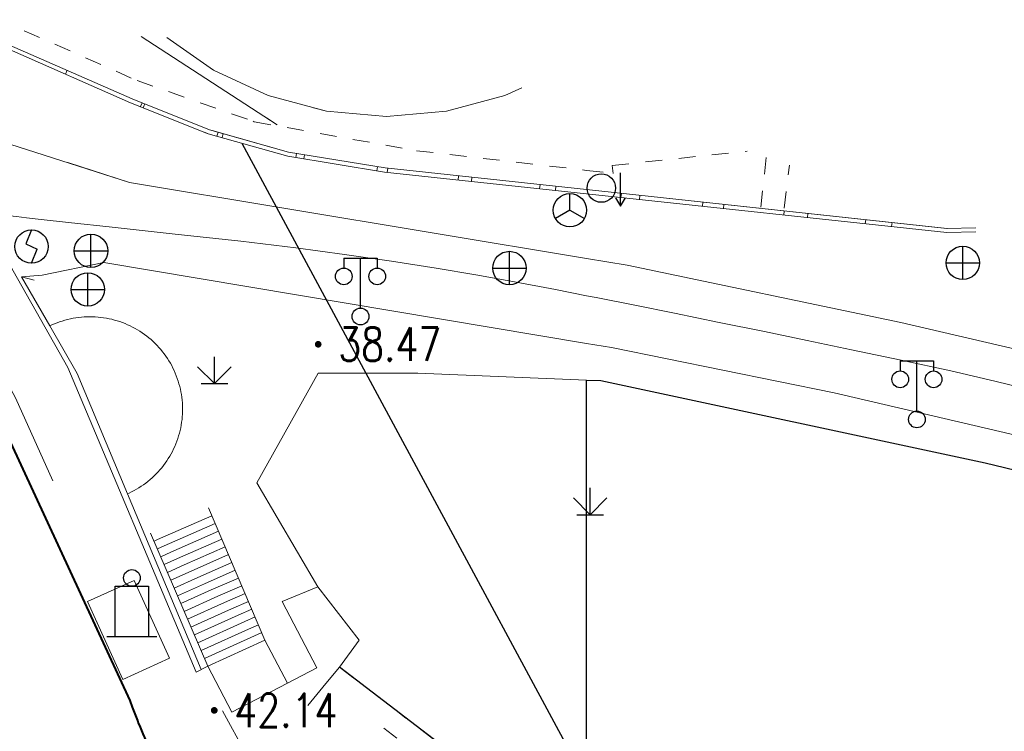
# Model space of a CAD drawing. Extents: x 39508475 to 39522402, y 3783947 to 3795549.
# Tile 198 of 256: x 39518466 to 39518525, y 3790759 to 3790802. Entities that reach past the tile are written whole.
import ezdxf
from ezdxf.enums import TextEntityAlignment as Align

# ---------------------------------------------------------------- set-up
doc = ezdxf.new("R2010")
doc.units = 0
doc.linetypes.add('X0', pattern=[4, 3, -1])
doc.linetypes.add('X6', pattern=[2, 1, -1])
doc.layers.get('0').update_dxf_attribs({"linetype": 'CONTINUOUS'})
for name, color, linetype in [('DLDW', 14, 'CONTINUOUS'), ('DLSS', 4, 'CONTINUOUS'), ('DMTZ', 3, 'CONTINUOUS'), ('GCD', 1, 'CONTINUOUS'), ('JCDL_DMX_F', 30, 'CONTINUOUS'), ('JCDL_JMDD_F', 231, 'CONTINUOUS'), ('JCDL_JMDM_F', 231, 'CONTINUOUS'), ('JCDL_JMDX_F', 231, 'CONTINUOUS'), ('JCDL_ZBM', 3, 'CONTINUOUS'), ('JMD', 6, 'CONTINUOUS'), ('ZBTZ', 3, 'CONTINUOUS'), ('断面线', 2, 'CONTINUOUS')]:
    doc.layers.add(name, color=color, linetype=linetype)
for name, color, linetype, lineweight in [('JCDL_JMDX', 1, 'CONTINUOUS', 0), ('JCDL_ZBX', 3, 'CONTINUOUS', 0), ('JCDL_ZBX_F', 7, 'CONTINUOUS', 0)]:
    doc.layers.add(name, color=color, linetype=linetype, lineweight=lineweight)
doc.styles.add('HZ', font='rs', dxfattribs={"width": 0.8, "bigfont": 'hztxt'})
doc.linetypes.add('10422', pattern='A,2,[150,AAA.SHX,S=1,R=0,X=0,Y=1],2,[177,AAA.SHX,S=1,R=0,X=0,Y=0.8],1e-09', length=4)
doc.linetypes.add('X19', pattern='A,4.5,[145,symbolx.shx,S=1,R=0,X=0,Y=1],4.5,-0.5,[146,symbolx.shx,S=1,R=0,X=0,Y=0],-0.5', length=10)
doc.linetypes.add('X35', pattern='A,2,[150,AAA.SHX,S=1,R=0,X=0,Y=1],2,[177,AAA.SHX,S=1,R=0,X=0,Y=0.8],1e-09', length=4)
doc.linetypes.add('X49', pattern='A,0,[5,symbolt.shx,S=1,R=0,X=0,Y=0],-10', length=10)

# ---------------------------------------------------------------- blocks, each defined once
blk = doc.blocks.new('3521000')
at = {"color": 0}
for p, q in [((-1, 3.5), (1, 3.5)), ((0, 0.5), (0, 3.5))]:
    blk.add_line(p, q, dxfattribs=at)
at = {"color": 0, "linetype": 'Continuous', "flags": 128}
for points in [[(-1, 3.5), (-1, 2.9)], [(1, 3.5), (1, 2.9)]]:
    blk.add_lwpolyline(points, dxfattribs=at)
at = {"color": 0}
for centre in [(-1, 2.4), (1, 2.4), (0, 0)]:
    blk.add_circle(centre, 0.5, dxfattribs=at)
blk = doc.blocks.new('3613000')
at = {"color": 0}
for p, q in [((-1, 3), (1, 3)), ((-1, 0), (-1, 3)), ((1, 3), (1, 0)), ((-1.5, 0), (1.5, 0))]:
    blk.add_line(p, q, dxfattribs=at)
blk.add_circle((0, 3.5), 0.5, dxfattribs=at)
blk = doc.blocks.new('5441000')
at = {"color": 0}
for p, q in [((0, -1), (0, 1)), ((-1, 0), (1, 0))]:
    blk.add_line(p, q, dxfattribs=at)
blk.add_circle((0, 0), 1, dxfattribs=at)
blk = doc.blocks.new('5190000')
at = {"color": 0}
for p, q in [((-0.001, 1), (-0.338, 0.157)), ((-0.001, -1), (0.336, -0.156))]:
    blk.add_line(p, q, dxfattribs=at)
at = {"color": 0, "linetype": 'Continuous'}
blk.add_lwpolyline([(-0.338, 0.157), (0.336, -0.156)], dxfattribs=at)
at = {"color": 0}
blk.add_circle((0, 0), 1, dxfattribs=at)
blk = doc.blocks.new('5250000')
at = {"color": 0}
for q in [(0, 1), (-0.866, -0.5), (0.866, -0.5)]:
    blk.add_line((0, 0), q, dxfattribs=at)
blk.add_circle((0, 0), 1, dxfattribs=at)
blk = doc.blocks.new('5100201')
at = {"color": 0}
for p, q in [((0.65, 0), (0.65, 2)), ((0.359, 0.5), (0.65, 0)), ((0.65, 0), (0.941, 0.5))]:
    blk.add_line(p, q, dxfattribs=at)
blk.add_circle((-0.501, 1.081), 0.851)
blk = doc.blocks.new('gc124')
for p, q in [((0, 0), (0, 1.6)), ((-1, 1), (0, 0)), ((0, 0), (1, 1)), ((-0.8, 0), (0.8, 0))]:
    blk.add_line(p, q)
blk = doc.blocks.new('gc200')
at = {"const_width": 0.2}
blk.add_lwpolyline([(-0.1, 0, 1), (0.1, 0, 1)], format="xyb", close=True, dxfattribs=at)

msp = doc.modelspace()

# ---------------------------------------------------------------- linework, layer by layer
at = {"layer": 'DLSS', "linetype": 'X6', "lineweight": 0}
for points in [[(39518466.35108, 3790800.89941), (39518473.09566, 3790797.91559), (39518480.11164, 3790795.45061), (39518489.82608, 3790793.71742), (39518500, 3790792.542)], [(39518480.04089, 3790795.47547), (39518480.11164, 3790795.45061), (39518489.82608, 3790793.71742), (39518500, 3790792.542)], [(39518500, 3790792.542), (39518501.584, 3790792.359), (39518501.536, 3790792.832), (39518509.60897, 3790793.69192)], [(39518510.74755, 3790793.31255), (39518510.42024, 3790790.26834)], [(39518511.829, 3790790.285), (39518512.13719, 3790792.84953)], [(39518485.219, 3790762.807), (39518500, 3790751.49214)], [(39518499.85069, 3790750), (39518499.779, 3790750.064), (39518487.57, 3790759.38601)]]:
    msp.add_lwpolyline(points, dxfattribs=at)
at = {"layer": 'DLSS', "linetype": 'Continuous', "lineweight": 20}
for points in [[(39518460.62299, 3790795.918), (39518464.985, 3790794.267), (39518472.652, 3790791.822), (39518500, 3790787.26675)], [(39518468.94889, 3790793.00292), (39518472.652, 3790791.822), (39518500, 3790787.26675)], [(39518466.178, 3790786.178), (39518467.411, 3790786.265), (39518471.116, 3790787.028), (39518500, 3790782.18309)], [(39518500, 3790787.26675), (39518502.43, 3790786.862), (39518518.811, 3790783.44199), (39518533.71701, 3790779.957), (39518539.194, 3790778.422), (39518544.20101, 3790780.61801)], [(39518500, 3790782.18309), (39518501.48499, 3790781.93401), (39518514.817, 3790779.22299), (39518533.708, 3790774.80999), (39518544.456, 3790771.40101), (39518544.53899, 3790769.324)]]:
    msp.add_lwpolyline(points, dxfattribs=at)
at = {"layer": 'DLSS', "color": 114, "linetype": 'X49', "lineweight": 0, "true_color": 0x009944}
for points in [[(39518481.48901, 3790795.267), (39518480.88068, 3790795.66267)], [(39518468.06, 3790773.97099), (39518465.82422, 3790778.91936), (39518462.53513, 3790785.03189), (39518459.37512, 3790790.86881)]]:
    msp.add_lwpolyline(points, dxfattribs=at)
at = {"layer": 'DLSS', "linetype": 'Continuous', "lineweight": 0}
for points in [[(39518500, 3790785.0371), (39518498.13237, 3790785.40289), (39518495.69077, 3790785.86928), (39518493.37776, 3790786.28406), (39518490.9877, 3790786.68175), (39518488.32, 3790787.09799), (39518485.51365, 3790787.51153), (39518482.60291, 3790787.89905), (39518479.30718, 3790788.29464), (39518475.37097, 3790788.73186), (39518471.61394, 3790789.14006), (39518468.99114, 3790789.42668), (39518467.35045, 3790789.60856), (39518466.47572, 3790789.70933), (39518465.88451, 3790789.78001), (39518465.3086, 3790789.84885), (39518464.69542, 3790789.92215), (39518463.99483, 3790790.0059)], [(39518526.97006, 3790779.30886), (39518524.43114, 3790779.93624), (39518521.79019, 3790780.54167), (39518518.82685, 3790781.17912), (39518515.8594, 3790781.80298), (39518513.20307, 3790782.35742), (39518510.63511, 3790782.88854), (39518507.927, 3790783.44401), (39518505.26775, 3790783.98594), (39518502.88325, 3790784.46627), (39518500.57318, 3790784.92484), (39518500, 3790785.0371)], [(39518526.97006, 3790779.30886), (39518524.43114, 3790779.93624), (39518521.79019, 3790780.54167), (39518518.82685, 3790781.17912), (39518515.8594, 3790781.80298), (39518513.20307, 3790782.35742), (39518510.63511, 3790782.88854), (39518507.927, 3790783.44401), (39518505.26775, 3790783.98594), (39518502.88325, 3790784.46627), (39518500.57318, 3790784.92484), (39518500, 3790785.0371)]]:
    msp.add_lwpolyline(points, dxfattribs=at)
at = {"layer": 'DLSS', "color": 114, "linetype": 'X0', "lineweight": 0, "true_color": 0x009944}
msp.add_lwpolyline([(39518472.52676, 3790773.18593), (39518472.61842, 3790773.22657), (39518472.76854, 3790773.29906), (39518472.91643, 3790773.37606), (39518473.06192, 3790773.45746), (39518473.2049, 3790773.54322), (39518473.34522, 3790773.63325), (39518473.48278, 3790773.72746), (39518473.61744, 3790773.82576), (39518473.74906, 3790773.92808), (39518473.87756, 3790774.03432), (39518474.00279, 3790774.14437), (39518474.12467, 3790774.25815), (39518474.24305, 3790774.37554), (39518474.35784, 3790774.49645), (39518474.46894, 3790774.62077), (39518474.57624, 3790774.74836), (39518474.67965, 3790774.87913), (39518474.77908, 3790775.01296), (39518474.87443, 3790775.14972), (39518474.96564, 3790775.2893), (39518475.05258, 3790775.43156), (39518475.13521, 3790775.57636), (39518475.21343, 3790775.72358), (39518475.28719, 3790775.87311), (39518475.3564, 3790776.02478), (39518475.42103, 3790776.17847), (39518475.48099, 3790776.33403), (39518475.53625, 3790776.49134), (39518475.58674, 3790776.65023), (39518475.63241, 3790776.81058), (39518475.67324, 3790776.97221), (39518475.70919, 3790777.13501), (39518475.74022, 3790777.29883), (39518475.76631, 3790777.46349), (39518475.78741, 3790777.62889), (39518475.80353, 3790777.79483), (39518475.81465, 3790777.96117), (39518475.82074, 3790778.12778), (39518475.82182, 3790778.2945), (39518475.81788, 3790778.46117), (39518475.80891, 3790778.62767), (39518475.79495, 3790778.79379), (39518475.77598, 3790778.95943), (39518475.75204, 3790779.12442), (39518475.72313, 3790779.28862), (39518475.6893, 3790779.45188), (39518475.65055, 3790779.61404), (39518475.60696, 3790779.77496), (39518475.55853, 3790779.93449), (39518475.50532, 3790780.09248), (39518475.44738, 3790780.24881), (39518475.38474, 3790780.40333), (39518475.31749, 3790780.55589), (39518475.24569, 3790780.70635), (39518475.16936, 3790780.85458), (39518475.08862, 3790781.00044), (39518475.00352, 3790781.14382), (39518474.91414, 3790781.28455), (39518474.82057, 3790781.42254), (39518474.72288, 3790781.55764), (39518474.62116, 3790781.68974), (39518474.51553, 3790781.81872), (39518474.40604, 3790781.94446), (39518474.29282, 3790782.06685), (39518474.17597, 3790782.18576), (39518474.05559, 3790782.30111), (39518473.93179, 3790782.41277), (39518473.80468, 3790782.52067), (39518473.67437, 3790782.62467), (39518473.54101, 3790782.72473), (39518473.40468, 3790782.82071), (39518473.26554, 3790782.91254), (39518473.12367, 3790783.00012), (39518472.97925, 3790783.08342), (39518472.83238, 3790783.16231), (39518472.68319, 3790783.23676), (39518472.53184, 3790783.30668), (39518472.37845, 3790783.372), (39518472.22316, 3790783.43267), (39518472.06612, 3790783.48864), (39518471.90745, 3790783.53986), (39518471.74733, 3790783.58627), (39518471.58587, 3790783.62785), (39518471.42324, 3790783.66453), (39518471.25957, 3790783.69631), (39518471.09502, 3790783.72314), (39518470.92973, 3790783.74501), (39518470.76387, 3790783.76188), (39518470.59757, 3790783.77377), (39518470.43099, 3790783.78062), (39518470.26429, 3790783.78247), (39518470.09758, 3790783.77929), (39518469.93106, 3790783.77108), (39518469.76487, 3790783.75789), (39518469.59915, 3790783.73968), (39518469.43404, 3790783.71649), (39518469.26972, 3790783.68833), (39518469.10631, 3790783.65524), (39518468.94397, 3790783.61726), (39518468.78285, 3790783.57438), (39518468.6231, 3790783.52668), (39518468.46485, 3790783.4742), (39518468.30826, 3790783.41697), (39518468.15348, 3790783.35505), (39518468.00061, 3790783.2885), (39518467.87289, 3790783.22786)], dxfattribs=at)
at = {"layer": 'DLSS', "linetype": 'Continuous', "lineweight": 40}
msp.add_lwpolyline([(39518476.038, 3790753.838), (39518475.81449, 3790754.20709), (39518475.59547, 3790754.57887), (39518475.38062, 3790754.95308), (39518475.16997, 3790755.32966), (39518474.96355, 3790755.70858), (39518474.76138, 3790756.08978), (39518474.56349, 3790756.47323), (39518474.3699, 3790756.85886), (39518474.18063, 3790757.24663), (39518473.99571, 3790757.6365), (39518473.81517, 3790758.0284), (39518473.63902, 3790758.42231), (39518473.46729, 3790758.81816), (39518473.3, 3790759.21591), (39518473.172, 3790759.53001), (39518473.13717, 3790759.6155), (39518472.97881, 3790760.01689), (39518472.82496, 3790760.42002), (39518472.676, 3790760.82499), (39518465.542, 3790776.254)], dxfattribs=at)
at = {"layer": 'DMTZ', "linetype": 'X35', "lineweight": 0}
for points in [[(39518477.33001, 3790762.86999), (39518476.937, 3790762.67601), (39518472.52676, 3790773.18593), (39518469.505, 3790780.387), (39518467.87289, 3790783.22786), (39518466.178, 3790786.178)], [(39518483.3231, 3790760.52056), (39518484.39, 3790761.82499), (39518485.219, 3790762.807), (39518486.3841, 3790764.43276)], [(39518479.624, 3790757.61199), (39518478.204, 3790760.19499)]]:
    msp.add_lwpolyline(points, dxfattribs=at)
at = {"layer": 'DMTZ', "linetype": '10422', "flags": 128}
msp.add_lwpolyline([(39518522.9982, 3790722.52287), (39518521.56098, 3790723.94328), (39518518.48647, 3790727.67088), (39518515.43119, 3790732.08516), (39518511.74183, 3790738.07944), (39518508.12613, 3790743.00824), (39518504.10073, 3790747.60853), (39518501.7074, 3790750), (39518500, 3790751.49214), (39518485.219, 3790762.807)], dxfattribs=at)
at = {"layer": 'JCDL_DMX_F', "color": 3, "linetype": 'X35', "lineweight": 0}
for points in [[(39518477.33001, 3790762.86999), (39518476.937, 3790762.67601), (39518472.52676, 3790773.18593), (39518469.505, 3790780.387), (39518467.87289, 3790783.22786), (39518466.178, 3790786.178)], [(39518483.3231, 3790760.52056), (39518484.39, 3790761.82499), (39518485.219, 3790762.807), (39518486.3841, 3790764.43276)], [(39518479.624, 3790757.61199), (39518478.204, 3790760.19499)]]:
    msp.add_lwpolyline(points, dxfattribs=at)
at = {"layer": 'JCDL_JMDM_F', "linetype": 'Continuous', "lineweight": 0}
for points in [[(39518496.12448, 3790797.48745), (39518495.10879, 3790797.01383), (39518491.62052, 3790796.07915), (39518488.02295, 3790795.7644), (39518484.42537, 3790796.07915), (39518480.93711, 3790797.01383), (39518477.66414, 3790798.54004), (39518474.88595, 3790800.48535)], [(39518496.12448, 3790797.48745), (39518495.10879, 3790797.01383), (39518491.62052, 3790796.07915), (39518488.02295, 3790795.7644), (39518484.42537, 3790796.07915), (39518483.66411, 3790796.28313)]]:
    msp.add_lwpolyline(points, dxfattribs=at)
at = {"layer": 'JCDL_JMDM_F', "lineweight": 0}
msp.add_lwpolyline([(39518470.125, 3790766.74301), (39518472.922, 3790767.992), (39518475.03192, 3790763.34678), (39518472.243, 3790762.08), (39518470.125, 3790766.74301)], dxfattribs=at)
at = {"layer": 'JCDL_JMDX', "color": 6, "linetype": 'X19', "lineweight": 0}
for points in [[(39518477.33001, 3790762.86999), (39518476.62901, 3790762.522), (39518468.961, 3790780.738), (39518465.95193, 3790786.06548), (39518459.37999, 3790797.61237), (39518457.2581, 3790801.34056)], [(39518500, 3790779.99608), (39518489.901, 3790780.41), (39518483.93001, 3790780.404), (39518480.25901, 3790773.84199), (39518483.91099, 3790767.62699), (39518481.772, 3790766.733), (39518483.84974, 3790762.77835), (39518482.09799, 3790761.858)], [(39518544.48365, 3790769.18775), (39518544.37301, 3790769.22499), (39518535.312, 3790772.276), (39518523.841, 3790775.033), (39518500.856, 3790779.961), (39518500, 3790779.99608)], [(39518483.91099, 3790767.62699), (39518486.3841, 3790764.43276)]]:
    msp.add_lwpolyline(points, dxfattribs=at)
at = {"layer": 'JCDL_JMDX', "color": 6, "linetype": 'Continuous', "lineweight": 0}
for points in [[(39518459.29629, 3790797.84794), (39518459.58229, 3790797.94957), (39518465.46766, 3790800.04074), (39518472.81064, 3790796.82061), (39518477.44165, 3790794.969), (39518482.16644, 3790793.63242), (39518487.93563, 3790792.68582), (39518500, 3790791.38868)], [(39518459.58229, 3790797.94957), (39518465.46766, 3790800.04074), (39518472.81064, 3790796.82061), (39518477.44165, 3790794.969), (39518482.16644, 3790793.63242), (39518487.93563, 3790792.68582), (39518500, 3790791.38868)], [(39518459.37999, 3790797.61237), (39518459.66599, 3790797.714), (39518465.458, 3790799.772), (39518472.714, 3790796.59), (39518477.361, 3790794.73201), (39518482.112, 3790793.38801), (39518487.90201, 3790792.438), (39518500, 3790791.13724)], [(39518459.66599, 3790797.714), (39518465.458, 3790799.772), (39518472.714, 3790796.59), (39518477.361, 3790794.73201), (39518482.112, 3790793.38801), (39518487.90201, 3790792.438), (39518500, 3790791.13724)], [(39518468.80695, 3790798.30338), (39518468.90735, 3790798.53233)], [(39518468.81668, 3790798.29911), (39518468.91709, 3790798.52806)], [(39518473.30414, 3790796.35405), (39518473.39696, 3790796.58618)], [(39518473.45986, 3790796.29179), (39518473.55267, 3790796.52392)], [(39518477.87357, 3790794.58701), (39518477.94162, 3790794.82757)], [(39518478.18608, 3790794.4986), (39518478.25413, 3790794.73916)], [(39518482.60247, 3790793.30753), (39518482.64295, 3790793.55423)], [(39518483.07797, 3790793.22951), (39518483.11844, 3790793.47621)], [(39518487.43958, 3790792.51387), (39518487.48006, 3790792.76057)], [(39518488.07135, 3790792.41979), (39518488.09808, 3790792.66835)], [(39518492.30979, 3790791.96408), (39518492.33651, 3790792.21265)], [(39518493.10122, 3790791.87898), (39518493.12795, 3790792.12755)], [(39518497.18349, 3790791.44007), (39518497.21021, 3790791.68863)], [(39518498.1311, 3790791.33818), (39518498.15783, 3790791.58675)], [(39518500, 3790791.38868), (39518521.5626, 3790789.0703), (39518523.28439, 3790789.10894)], [(39518500, 3790791.38868), (39518521.57872, 3790789.06857)], [(39518500, 3790791.13724), (39518521.552, 3790788.82001), (39518523.29, 3790788.85901)], [(39518500, 3790791.13724), (39518521.552, 3790788.82001)], [(39518502.05719, 3790790.91605), (39518502.08392, 3790791.16462)], [(39518503.16097, 3790790.79738), (39518503.1877, 3790791.04594)], [(39518506.93089, 3790790.39204), (39518506.95762, 3790790.64061)], [(39518508.19085, 3790790.25657), (39518508.21757, 3790790.50514)], [(39518511.80459, 3790789.86803), (39518511.83132, 3790790.1166)], [(39518513.22072, 3790789.71577), (39518513.24745, 3790789.96434)], [(39518516.67829, 3790789.34402), (39518516.70502, 3790789.59258)], [(39518518.2506, 3790789.17497), (39518518.27732, 3790789.42353)], [(39518477.37099, 3790772.34099), (39518480.753, 3790764.41801)], [(39518474.31347, 3790770.44435), (39518477.56993, 3790771.87493)], [(39518474.71594, 3790770.0677), (39518477.76888, 3790771.40888)], [(39518473.91099, 3790770.821), (39518477.33001, 3790762.86999)], [(39518474.11211, 3790770.35329), (39518474.31347, 3790770.44435)], [(39518475.11841, 3790769.69106), (39518477.96782, 3790770.94282)], [(39518475.52088, 3790769.31441), (39518478.16676, 3790770.47676)], [(39518474.31323, 3790769.88558), (39518474.71594, 3790770.0677)], [(39518475.92335, 3790768.93776), (39518478.3657, 3790770.0107)], [(39518474.51435, 3790769.41788), (39518475.11841, 3790769.69106)], [(39518474.71547, 3790768.95017), (39518475.52088, 3790769.31441)], [(39518476.32582, 3790768.56112), (39518478.56464, 3790769.54464)], [(39518474.91659, 3790768.48247), (39518475.92335, 3790768.93776)], [(39518476.72829, 3790768.18447), (39518478.76359, 3790769.07859)], [(39518475.1177, 3790768.01476), (39518476.32582, 3790768.56112)], [(39518475.31882, 3790767.54705), (39518476.72829, 3790768.18447)], [(39518477.13076, 3790767.80782), (39518478.96253, 3790768.61253)], [(39518477.53323, 3790767.43118), (39518479.16147, 3790768.14647)], [(39518475.51994, 3790767.07935), (39518477.13076, 3790767.80782)], [(39518477.9357, 3790767.05453), (39518479.36041, 3790767.68041)], [(39518475.72106, 3790766.61164), (39518477.53323, 3790767.43118)], [(39518475.92218, 3790766.14394), (39518477.9357, 3790767.05453)], [(39518478.33818, 3790766.67789), (39518479.55935, 3790767.21435)], [(39518476.1233, 3790765.67623), (39518478.33818, 3790766.67789)], [(39518476.32442, 3790765.20852), (39518478.74065, 3790766.30124)], [(39518478.74065, 3790766.30124), (39518479.75829, 3790766.7483)], [(39518479.14312, 3790765.92459), (39518479.95724, 3790766.28224)], [(39518476.52553, 3790764.74082), (39518479.14312, 3790765.92459)], [(39518479.54559, 3790765.54794), (39518480.15618, 3790765.81618)], [(39518476.72665, 3790764.27311), (39518479.54559, 3790765.54794)], [(39518476.92777, 3790763.8054), (39518479.94806, 3790765.1713)], [(39518479.94806, 3790765.1713), (39518480.35512, 3790765.35012)], [(39518477.12889, 3790763.3377), (39518480.35053, 3790764.79465)], [(39518480.35053, 3790764.79465), (39518480.55406, 3790764.88406)], [(39518477.33001, 3790762.86999), (39518480.753, 3790764.41801)], [(39518477.33001, 3790762.86999), (39518478.7781, 3790760.11376), (39518482.09799, 3790761.858), (39518480.753, 3790764.418)]]:
    msp.add_lwpolyline(points, dxfattribs=at)
at = {"layer": 'JCDL_JMDX_F', "linetype": 'Continuous', "lineweight": 0}
msp.add_lwpolyline([(39518466.178, 3790786.178), (39518466.94963, 3790785.96686)], dxfattribs=at)
at = {"layer": 'JCDL_ZBM', "linetype": 'Continuous', "lineweight": 0}
for points in [[(39518469.505, 3790780.387), (39518467.87289, 3790783.22786), (39518468.00061, 3790783.2885), (39518468.15348, 3790783.35505), (39518468.30826, 3790783.41697), (39518468.46485, 3790783.4742), (39518468.6231, 3790783.52668), (39518468.78285, 3790783.57438), (39518468.94397, 3790783.61726), (39518469.10631, 3790783.65524), (39518469.26972, 3790783.68833), (39518469.43404, 3790783.71649), (39518469.59915, 3790783.73968), (39518469.76487, 3790783.75789), (39518469.93106, 3790783.77108), (39518470.09758, 3790783.77929), (39518470.26429, 3790783.78247), (39518470.43099, 3790783.78062), (39518470.59757, 3790783.77377), (39518470.76387, 3790783.76188), (39518470.92973, 3790783.74501), (39518471.09502, 3790783.72314), (39518471.25957, 3790783.69631), (39518471.42324, 3790783.66453), (39518471.58587, 3790783.62785), (39518471.74733, 3790783.58627), (39518471.90745, 3790783.53986), (39518472.06612, 3790783.48864), (39518472.22316, 3790783.43267), (39518472.37845, 3790783.372), (39518472.53184, 3790783.30668), (39518472.68319, 3790783.23676), (39518472.83238, 3790783.16231), (39518472.97925, 3790783.08342), (39518473.12367, 3790783.00012), (39518473.26554, 3790782.91254), (39518473.40468, 3790782.82071), (39518473.54101, 3790782.72473), (39518473.67437, 3790782.62467), (39518473.80468, 3790782.52067), (39518473.93179, 3790782.41277), (39518474.05559, 3790782.30111), (39518474.17597, 3790782.18576), (39518474.29282, 3790782.06685), (39518474.40604, 3790781.94446), (39518474.51553, 3790781.81872), (39518474.62116, 3790781.68974), (39518474.72288, 3790781.55764), (39518474.82057, 3790781.42254), (39518474.91414, 3790781.28455), (39518475.00352, 3790781.14382), (39518475.08862, 3790781.00044), (39518475.16936, 3790780.85458), (39518475.24569, 3790780.70635), (39518475.31749, 3790780.55589), (39518475.38474, 3790780.40333), (39518475.44738, 3790780.24881), (39518475.50532, 3790780.09248), (39518475.55853, 3790779.93449), (39518475.60696, 3790779.77496), (39518475.65055, 3790779.61404), (39518475.6893, 3790779.45188), (39518475.72313, 3790779.28862), (39518475.75204, 3790779.12442), (39518475.77598, 3790778.95943), (39518475.79495, 3790778.79379), (39518475.80891, 3790778.62767), (39518475.81788, 3790778.46117), (39518475.82182, 3790778.2945), (39518475.82074, 3790778.12778), (39518475.81465, 3790777.96117), (39518475.80353, 3790777.79483), (39518475.78741, 3790777.62889), (39518475.76631, 3790777.46349), (39518475.74022, 3790777.29883), (39518475.70919, 3790777.13501), (39518475.67324, 3790776.97221), (39518475.63241, 3790776.81058), (39518475.58674, 3790776.65023), (39518475.53625, 3790776.49134), (39518475.48099, 3790776.33403), (39518475.42103, 3790776.17847), (39518475.3564, 3790776.02478), (39518475.28719, 3790775.87311), (39518475.21343, 3790775.72358), (39518475.13521, 3790775.57636), (39518475.05258, 3790775.43156), (39518474.96564, 3790775.2893), (39518474.87443, 3790775.14972), (39518474.77908, 3790775.01296), (39518474.67965, 3790774.87913), (39518474.57624, 3790774.74836), (39518474.46894, 3790774.62077), (39518474.35784, 3790774.49645), (39518474.24305, 3790774.37554), (39518474.12467, 3790774.25815), (39518474.00279, 3790774.14437), (39518473.87756, 3790774.03432), (39518473.74906, 3790773.92808), (39518473.61744, 3790773.82576), (39518473.48278, 3790773.72746), (39518473.34522, 3790773.63325), (39518473.2049, 3790773.54322), (39518473.06192, 3790773.45746), (39518472.91643, 3790773.37606), (39518472.76854, 3790773.29906), (39518472.61842, 3790773.22657), (39518472.52676, 3790773.18593), (39518469.505, 3790780.387)], [(39518500, 3790779.99608), (39518500, 3790751.49214), (39518485.219, 3790762.807), (39518486.3841, 3790764.43276), (39518483.91099, 3790767.62699), (39518480.25901, 3790773.84199), (39518483.93001, 3790780.404), (39518489.901, 3790780.40999), (39518500, 3790779.99608)]]:
    msp.add_lwpolyline(points, dxfattribs=at)
at = {"layer": 'JCDL_ZBM'}
msp.add_lwpolyline([(39518536.54315, 3790750), (39518501.7074, 3790750), (39518501.50108, 3790750.19678), (39518501.05498, 3790750.61498), (39518500.60501, 3790751.02901), (39518500, 3790751.49214), (39518500, 3790779.99608), (39518500.856, 3790779.961), (39518523.841, 3790775.03301), (39518535.312, 3790772.276)], dxfattribs=at)
at = {"layer": 'JCDL_ZBX', "color": 114, "linetype": 'X49', "lineweight": 0, "true_color": 0x009944}
for points in [[(39518468.06, 3790773.97099), (39518465.82422, 3790778.91936), (39518462.53513, 3790785.03189), (39518453.58827, 3790801.55782)], [(39518481.48901, 3790795.267), (39518473.3514, 3790800.5598)]]:
    msp.add_lwpolyline(points, dxfattribs=at)
at = {"layer": 'JCDL_ZBX_F', "color": 114, "linetype": 'X0', "lineweight": 0, "true_color": 0x009944}
msp.add_lwpolyline([(39518472.52676, 3790773.18593), (39518472.61842, 3790773.22657), (39518472.76854, 3790773.29906), (39518472.91643, 3790773.37606), (39518473.06192, 3790773.45746), (39518473.2049, 3790773.54322), (39518473.34522, 3790773.63325), (39518473.48278, 3790773.72746), (39518473.61744, 3790773.82576), (39518473.74906, 3790773.92808), (39518473.87756, 3790774.03432), (39518474.00279, 3790774.14437), (39518474.12467, 3790774.25815), (39518474.24305, 3790774.37554), (39518474.35784, 3790774.49645), (39518474.46894, 3790774.62077), (39518474.57624, 3790774.74836), (39518474.67965, 3790774.87913), (39518474.77908, 3790775.01296), (39518474.87443, 3790775.14972), (39518474.96564, 3790775.2893), (39518475.05258, 3790775.43156), (39518475.13521, 3790775.57636), (39518475.21343, 3790775.72358), (39518475.28719, 3790775.87311), (39518475.3564, 3790776.02478), (39518475.42103, 3790776.17847), (39518475.48099, 3790776.33403), (39518475.53625, 3790776.49134), (39518475.58674, 3790776.65023), (39518475.63241, 3790776.81058), (39518475.67324, 3790776.97221), (39518475.70919, 3790777.13501), (39518475.74022, 3790777.29883), (39518475.76631, 3790777.46349), (39518475.78741, 3790777.62889), (39518475.80353, 3790777.79483), (39518475.81465, 3790777.96117), (39518475.82074, 3790778.12778), (39518475.82182, 3790778.2945), (39518475.81788, 3790778.46117), (39518475.80891, 3790778.62767), (39518475.79495, 3790778.79379), (39518475.77598, 3790778.95943), (39518475.75204, 3790779.12442), (39518475.72313, 3790779.28862), (39518475.6893, 3790779.45188), (39518475.65055, 3790779.61404), (39518475.60696, 3790779.77496), (39518475.55853, 3790779.93449), (39518475.50532, 3790780.09248), (39518475.44738, 3790780.24881), (39518475.38474, 3790780.40333), (39518475.31749, 3790780.55589), (39518475.24569, 3790780.70635), (39518475.16936, 3790780.85458), (39518475.08862, 3790781.00044), (39518475.00352, 3790781.14382), (39518474.91414, 3790781.28455), (39518474.82057, 3790781.42254), (39518474.72288, 3790781.55764), (39518474.62116, 3790781.68974), (39518474.51553, 3790781.81872), (39518474.40604, 3790781.94446), (39518474.29282, 3790782.06685), (39518474.17597, 3790782.18576), (39518474.05559, 3790782.30111), (39518473.93179, 3790782.41277), (39518473.80468, 3790782.52067), (39518473.67437, 3790782.62467), (39518473.54101, 3790782.72473), (39518473.40468, 3790782.82071), (39518473.26554, 3790782.91254), (39518473.12367, 3790783.00012), (39518472.97925, 3790783.08342), (39518472.83238, 3790783.16231), (39518472.68319, 3790783.23676), (39518472.53184, 3790783.30668), (39518472.37845, 3790783.372), (39518472.22316, 3790783.43267), (39518472.06612, 3790783.48864), (39518471.90745, 3790783.53986), (39518471.74733, 3790783.58627), (39518471.58587, 3790783.62785), (39518471.42324, 3790783.66453), (39518471.25957, 3790783.69631), (39518471.09502, 3790783.72314), (39518470.92973, 3790783.74501), (39518470.76387, 3790783.76188), (39518470.59757, 3790783.77377), (39518470.43099, 3790783.78062), (39518470.26429, 3790783.78247), (39518470.09758, 3790783.77929), (39518469.93106, 3790783.77108), (39518469.76487, 3790783.75789), (39518469.59915, 3790783.73968), (39518469.43404, 3790783.71649), (39518469.26972, 3790783.68833), (39518469.10631, 3790783.65524), (39518468.94397, 3790783.61726), (39518468.78285, 3790783.57438), (39518468.6231, 3790783.52668), (39518468.46485, 3790783.4742), (39518468.30826, 3790783.41697), (39518468.15348, 3790783.35505), (39518468.00061, 3790783.2885), (39518467.87289, 3790783.22786)], dxfattribs=at)
at = {"layer": 'JMD', "linetype": 'Continuous', "lineweight": 0}
for points in [[(39518477.12642, 3790794.8258), (39518477.361, 3790794.73201), (39518482.112, 3790793.38801), (39518487.90201, 3790792.438), (39518500, 3790791.13724)], [(39518477.58585, 3790794.92821), (39518482.16644, 3790793.63242), (39518487.93563, 3790792.68582), (39518500, 3790791.38868)], [(39518482.60247, 3790793.30753), (39518482.64295, 3790793.55423)], [(39518483.07797, 3790793.22951), (39518483.11844, 3790793.47621)], [(39518487.43958, 3790792.51387), (39518487.48006, 3790792.76057)], [(39518488.07135, 3790792.41979), (39518488.09808, 3790792.66835)], [(39518492.30979, 3790791.96408), (39518492.33651, 3790792.21265)], [(39518493.10122, 3790791.87898), (39518493.12795, 3790792.12755)], [(39518497.18349, 3790791.44007), (39518497.21021, 3790791.68863)], [(39518498.1311, 3790791.33818), (39518498.15783, 3790791.58675)], [(39518500, 3790791.38868), (39518521.5626, 3790789.0703), (39518523.28439, 3790789.10894)], [(39518500, 3790791.38868), (39518521.57872, 3790789.06857)], [(39518500, 3790791.13724), (39518521.552, 3790788.82001), (39518523.29, 3790788.85901)], [(39518500, 3790791.13724), (39518521.552, 3790788.82001)], [(39518502.05719, 3790790.91605), (39518502.08392, 3790791.16462)], [(39518503.16097, 3790790.79738), (39518503.1877, 3790791.04594)], [(39518506.93089, 3790790.39204), (39518506.95762, 3790790.64061)], [(39518508.19085, 3790790.25657), (39518508.21757, 3790790.50514)], [(39518511.80459, 3790789.86803), (39518511.83132, 3790790.1166)], [(39518513.22072, 3790789.71577), (39518513.24745, 3790789.96434)], [(39518516.67829, 3790789.34402), (39518516.70502, 3790789.59258)], [(39518518.2506, 3790789.17497), (39518518.27732, 3790789.42353)], [(39518477.37099, 3790772.34099), (39518480.753, 3790764.41801)], [(39518474.31347, 3790770.44435), (39518477.56993, 3790771.87493)], [(39518474.71594, 3790770.0677), (39518477.76888, 3790771.40888)], [(39518473.91099, 3790770.821), (39518477.33001, 3790762.86999)], [(39518474.11211, 3790770.35329), (39518474.31347, 3790770.44435)], [(39518475.11841, 3790769.69106), (39518477.96782, 3790770.94282)], [(39518475.52088, 3790769.31441), (39518478.16676, 3790770.47676)], [(39518474.31323, 3790769.88558), (39518474.71594, 3790770.0677)], [(39518475.92335, 3790768.93776), (39518478.3657, 3790770.0107)], [(39518474.51435, 3790769.41788), (39518475.11841, 3790769.69106)], [(39518474.71547, 3790768.95017), (39518475.52088, 3790769.31441)], [(39518476.32582, 3790768.56112), (39518478.56464, 3790769.54464)], [(39518474.91659, 3790768.48247), (39518475.92335, 3790768.93776)], [(39518476.72829, 3790768.18447), (39518478.76359, 3790769.07859)], [(39518475.1177, 3790768.01476), (39518476.32582, 3790768.56112)], [(39518475.31882, 3790767.54705), (39518476.72829, 3790768.18447)], [(39518477.13076, 3790767.80782), (39518478.96253, 3790768.61253)], [(39518477.53323, 3790767.43118), (39518479.16147, 3790768.14647)], [(39518475.51994, 3790767.07935), (39518477.13076, 3790767.80782)], [(39518477.9357, 3790767.05453), (39518479.36041, 3790767.68041)], [(39518475.72106, 3790766.61164), (39518477.53323, 3790767.43118)], [(39518475.92218, 3790766.14394), (39518477.9357, 3790767.05453)], [(39518478.33818, 3790766.67789), (39518479.55935, 3790767.21435)], [(39518476.1233, 3790765.67623), (39518478.33818, 3790766.67789)], [(39518476.32442, 3790765.20852), (39518478.74065, 3790766.30124)], [(39518478.74065, 3790766.30124), (39518479.75829, 3790766.7483)], [(39518479.14312, 3790765.92459), (39518479.95724, 3790766.28224)], [(39518476.52553, 3790764.74082), (39518479.14312, 3790765.92459)], [(39518479.54559, 3790765.54794), (39518480.15618, 3790765.81618)], [(39518476.72665, 3790764.27311), (39518479.54559, 3790765.54794)], [(39518476.92777, 3790763.8054), (39518479.94806, 3790765.1713)], [(39518479.94806, 3790765.1713), (39518480.35512, 3790765.35012)], [(39518477.12889, 3790763.3377), (39518480.35053, 3790764.79465)], [(39518480.35053, 3790764.79465), (39518480.55406, 3790764.88406)], [(39518477.33001, 3790762.86999), (39518480.753, 3790764.41801)], [(39518477.33001, 3790762.86999), (39518478.7781, 3790760.11376), (39518482.09799, 3790761.858), (39518480.753, 3790764.418)]]:
    msp.add_lwpolyline(points, dxfattribs=at)
at = {"layer": 'JMD', "linetype": 'X19', "lineweight": 0}
msp.add_lwpolyline([(39518477.33001, 3790762.86999), (39518476.62901, 3790762.522), (39518468.961, 3790780.738), (39518465.95193, 3790786.06548), (39518462.78544, 3790791.62901)], dxfattribs=at)
at = {"layer": '断面线', "linetype": 'Continuous', "flags": 128}
msp.add_lwpolyline([(39518479.37511, 3790794.16224), (39518629.78519, 3790515.17933), (39518690.03086, 3790403.20725)], dxfattribs=at)

# ---------------------------------------------------------------- block references
at = {"layer": 'DLDW'}
for name, p in [('5100201', (39518501.37813, 3790790.40037)), ('5250000', (39518499, 3790790.157)), ('5190000', (39518466.781, 3790787.983)), ('5441000', (39518470.33899, 3790787.72599)), ('5441000', (39518495.38199, 3790786.696)), ('5441000', (39518522.51, 3790787.00501)), ('3521000', (39518486.46799, 3790783.796)), ('5441000', (39518470.148, 3790785.41601)), ('3521000', (39518519.765, 3790777.637)), ('3613000', (39518472.79, 3790764.649))]:
    msp.add_blockref(name, p, dxfattribs=at)
at = {"layer": 'GCD', "linetype": 'Continuous'}
ref = msp.add_blockref('gc200', (39518483.936, 3790782.134, 38.474), dxfattribs=at)
ref.add_attrib('height', '38.47', dxfattribs={"linetype": 'Continuous', "height": 2, "style": 'HZ', "width": 0.8}).set_placement((39518485.136, 3790782.134, 38.474), align=Align.MIDDLE_LEFT)
ref = msp.add_blockref('gc200', (39518477.718, 3790760.227, 42.139), dxfattribs=at)
ref.add_attrib('height', '42.14', dxfattribs={"linetype": 'Continuous', "height": 2, "style": 'HZ', "width": 0.8}).set_placement((39518478.918, 3790760.227, 42.139), align=Align.MIDDLE_LEFT)
at = {"layer": 'JCDL_JMDD_F'}
for name, p in [('3521000', (39518486.46799, 3790783.796)), ('3521000', (39518519.765, 3790777.637)), ('3613000', (39518472.79, 3790764.649))]:
    msp.add_blockref(name, p, dxfattribs=at)
at = {"layer": 'ZBTZ', "linetype": 'Continuous'}
for p in [(39518477.72415, 3790779.78061), (39518500.21069, 3790771.93586)]:
    msp.add_blockref('gc124', p, dxfattribs=at)

doc.saveas('drawing.dxf')
